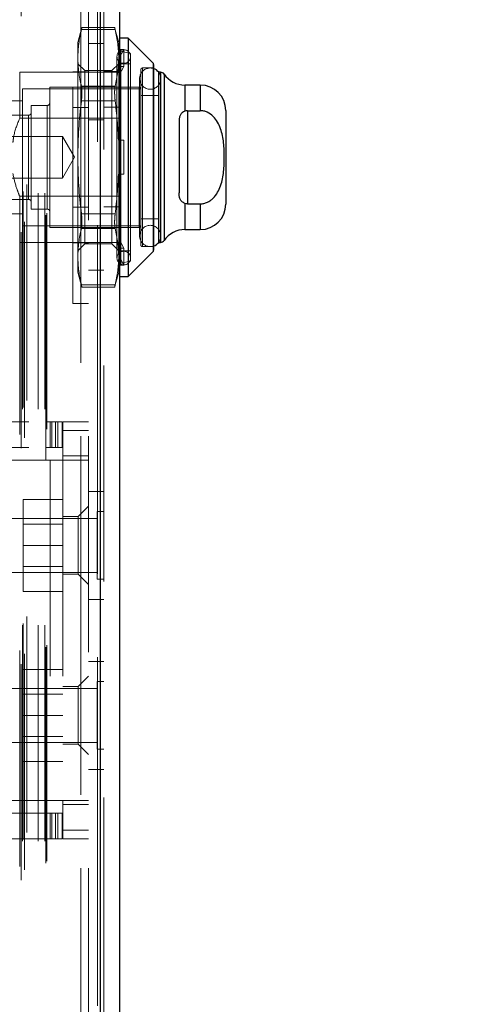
# Model space of a CAD drawing. Header units: inches. Extents: x 0.2 to 10.8, y 0.2 to 8.2.
# Tile 33 of 84: x 1.984 to 2.194, y 4.578 to 5.033. Entities that reach past the tile are written whole.
import ezdxf

# ---------------------------------------------------------------- set-up
doc = ezdxf.new("R2010")
doc.units = ezdxf.units.IN
doc.header["$MEASUREMENT"] = 0
doc.linetypes.add('HIDDEN', pattern=[0.07500000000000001, 0.05, -0.025])
doc.layers.add('DIMENSIONS', color=140, linetype='Continuous')
doc.styles.add('SLDTEXTSTYLE0', font='TXT', dxfattribs={"width": 0.7})
doc.dimstyles.new('SLDDIMSTYLE1', dxfattribs={"dimtxt": 0.0849609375, "dimasz": 0.13, "dimexe": 0, "dimexo": 0.0625, "dimgap": 0.021240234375, "dimtad": 0, "dimtih": 1, "dimtoh": 1, "dimlfac": 10, "dimrnd": 1e-09, "dimzin": 12, "dimdsep": 46, "dimtxsty": 'SLDTEXTSTYLE0', "dimsah": 1, "dimcen": 0.09, "dimadec": 0, "dimazin": 3, "dimtfac": 1, "dimtmove": 0, "dimatfit": 0, "dimfxl": 0, "dimfrac": 2, "dimtolj": 1, "dimtzin": 12, "dimarcsym": 0})

# ---------------------------------------------------------------- blocks, each defined once
blk = doc.blocks.new('_D_5')
at = {"layer": 'DIMENSIONS'}
for p, q in [((1.751954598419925, 4.879521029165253), (1.75195459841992, 6.036799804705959)), ((1.944020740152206, 5.368670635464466), (1.944020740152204, 6.036799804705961)), ((1.176083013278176, 5.911799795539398), (1.147552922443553, 5.911799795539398)), ((1.147552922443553, 5.911799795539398), (1.147552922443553, 5.776768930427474)), ((1.428552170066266, 5.911799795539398), (1.457082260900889, 5.911799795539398)), ((1.457082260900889, 5.911799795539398), (1.457082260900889, 5.776768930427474)), ((1.751954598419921, 5.911799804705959), (1.543675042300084, 5.911799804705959)), ((1.944020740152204, 5.91179980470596), (2.194020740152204, 5.911799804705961)), ((1.147552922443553, 5.776768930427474), (1.176083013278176, 5.776768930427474)), ((1.457082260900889, 5.776768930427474), (1.428552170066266, 5.776768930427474))]:
    blk.add_line(p, q, dxfattribs=at)
for points in [[(1.751954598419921, 5.911799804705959), (1.621954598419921, 5.931799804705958), (1.621954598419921, 5.891799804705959)], [(1.944020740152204, 5.91179980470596), (2.074020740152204, 5.891799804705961), (2.074020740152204, 5.93179980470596)]]:
    blk.add_solid(points, dxfattribs=at)
at = {"layer": 'DIMENSIONS', "char_height": 0.08333333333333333, "attachment_point": 1, "style": 'SLDTEXTSTYLE0'}
for s, insert in [('1.92', (1.176083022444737, 6.038242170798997)), ('48.8', (1.176083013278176, 5.884191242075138))]:
    blk.add_mtext(s, dxfattribs=dict(at, insert=insert))

msp = doc.modelspace()

# ---------------------------------------------------------------- linework, layer by layer
at = {"color": 7, "linetype": 'HIDDEN', "lineweight": 18}
for p, q in [((1.984629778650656, 3.035053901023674), (1.984629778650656, 5.280267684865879)), ((1.983928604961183, 3.04141679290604), (1.983928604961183, 5.273904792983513)), ((1.986046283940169, 3.039893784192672), (1.986046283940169, 5.275431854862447)), ((2.019959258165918, 5.276924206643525), (2.019959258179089, 3.038397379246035)), ((2.019959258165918, 3.038397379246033), (2.019959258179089, 5.276924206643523)), ((2.02120952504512, 3.038397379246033), (2.021209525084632, 5.276924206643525)), ((1.995948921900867, 3.042979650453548), (1.995948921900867, 5.272341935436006)), ((1.996468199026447, 3.043856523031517), (1.996468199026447, 5.271465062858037)), ((2.022934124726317, 5.27339003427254), (2.022934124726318, 3.041931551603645)), ((1.985187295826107, 3.053117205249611), (1.985187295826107, 5.262204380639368)), ((1.985441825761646, 3.053914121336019), (1.985441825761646, 5.261410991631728)), ((1.992429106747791, 3.053117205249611), (1.992429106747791, 5.262204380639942)), ((1.995468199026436, 3.053117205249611), (1.995468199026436, 5.262204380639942)), ((1.99546819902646, 3.053117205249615), (1.99546819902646, 5.262204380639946)), ((1.987259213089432, 3.057156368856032), (1.987259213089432, 5.2581652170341)), ((2.012134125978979, 3.140710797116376), (2.012134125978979, 5.174610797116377)), ((2.012134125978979, 3.140710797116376), (2.012134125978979, 5.174610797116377)), ((2.012134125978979, 5.174610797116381), (2.012134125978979, 3.140710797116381)), ((2.012134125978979, 5.174610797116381), (2.012134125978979, 3.140710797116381)), ((2.015734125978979, 3.140710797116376), (2.015734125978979, 5.174610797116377)), ((2.00853412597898, 4.902047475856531), (2.008534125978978, 5.03744747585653)), ((2.012719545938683, 5.02990124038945), (2.010842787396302, 5.022897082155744)), ((2.028111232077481, 5.028846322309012), (2.012471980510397, 5.028846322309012)), ((2.028111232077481, 5.028846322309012), (2.012471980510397, 5.028846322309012)), ((2.027887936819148, 5.02990124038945), (2.01269527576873, 5.02990124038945)), ((2.029740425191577, 5.022897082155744), (2.027863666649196, 5.02990124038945)), ((2.010842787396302, 5.022897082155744), (2.010842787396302, 5.01577638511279)), ((2.029740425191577, 5.022897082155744), (2.029740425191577, 5.01577638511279)), ((2.022934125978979, 5.022460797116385), (2.015734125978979, 5.022460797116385)), ((2.029584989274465, 5.019713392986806), (2.029740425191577, 5.019205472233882)), ((2.032102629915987, 5.019713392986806), (2.029584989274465, 5.019713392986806)), ((2.029740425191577, 5.015281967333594), (2.032102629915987, 5.019713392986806)), ((2.035252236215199, 5.017778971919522), (2.030744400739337, 5.018819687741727)), ((2.030744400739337, 4.920675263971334), (2.030744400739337, 5.018642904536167)), ((2.032102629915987, 5.011839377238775), (2.032102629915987, 5.019713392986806)), ((2.010842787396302, 5.01577638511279), (2.010842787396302, 4.96974747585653)), ((2.028953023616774, 5.016401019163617), (2.028953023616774, 4.923093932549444)), ((2.029740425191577, 5.01577638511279), (2.029740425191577, 4.977621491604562)), ((2.035252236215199, 5.017778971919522), (2.035252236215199, 4.921715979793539)), ((2.008534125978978, 5.009297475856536), (2.015734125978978, 5.009297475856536)), ((2.014039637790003, 5.009857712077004), (2.010842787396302, 5.013054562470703)), ((2.014039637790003, 5.009857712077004), (2.014039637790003, 4.929637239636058)), ((2.026543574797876, 5.009857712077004), (2.014039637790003, 5.009857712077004)), ((2.022934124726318, 5.009477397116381), (2.030134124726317, 5.009477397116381)), ((2.029740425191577, 5.013054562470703), (2.026543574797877, 5.009857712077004)), ((2.026543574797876, 5.009857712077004), (2.026543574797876, 4.929637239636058)), ((2.032102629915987, 5.011839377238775), (2.029584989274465, 5.011839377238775)), ((2.029584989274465, 5.011839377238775), (2.029740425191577, 5.01133145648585)), ((2.029740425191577, 5.007407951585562), (2.032102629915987, 5.011839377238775)), ((2.035252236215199, 5.013054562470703), (2.030134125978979, 5.013054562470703)), ((2.039976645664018, 5.010298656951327), (2.039976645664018, 4.929196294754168)), ((2.040764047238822, 4.928408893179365), (2.040764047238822, 5.011086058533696)), ((2.045882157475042, 5.011086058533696), (2.040764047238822, 5.011086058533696)), ((2.045651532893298, 4.926209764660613), (2.045651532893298, 5.013285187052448)), ((1.983874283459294, 5.009117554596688), (1.983874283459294, 4.987789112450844)), ((1.983874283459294, 5.009117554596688), (2.030134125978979, 5.009117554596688)), ((2.039421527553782, 5.006164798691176), (2.039421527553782, 4.933330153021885)), ((2.048279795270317, 5.009117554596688), (2.048244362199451, 5.009117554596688)), ((2.049133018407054, 4.930377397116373), (2.049133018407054, 5.009117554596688)), ((2.049264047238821, 4.933330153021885), (2.049264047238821, 5.006164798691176)), ((2.050748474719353, 4.931221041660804), (2.050748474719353, 5.008273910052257)), ((1.985252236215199, 5.001440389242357), (1.985252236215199, 4.938054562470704)), ((2.039976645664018, 5.001440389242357), (1.985252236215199, 5.001440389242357)), ((1.99785066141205, 5.00222779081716), (1.99785066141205, 4.9372671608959)), ((2.039189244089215, 5.00222779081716), (1.99785066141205, 5.00222779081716)), ((2.028111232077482, 5.002706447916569), (2.012471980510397, 5.002706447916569)), ((2.028111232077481, 5.002706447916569), (2.012471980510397, 5.002706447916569)), ((2.039189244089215, 4.9372671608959), (2.039189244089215, 5.00222779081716)), ((2.060441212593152, 4.991091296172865), (2.060441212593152, 5.003212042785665)), ((2.067535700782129, 4.99131135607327), (2.067535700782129, 5.003212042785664)), ((1.985252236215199, 4.995928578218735), (1.977378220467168, 4.995928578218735)), ((2.028111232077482, 4.995887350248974), (2.012471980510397, 4.995887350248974)), ((2.028111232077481, 4.995887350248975), (2.012471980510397, 4.995887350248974)), ((2.048244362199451, 4.998290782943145), (2.039976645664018, 4.998290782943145)), ((1.989189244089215, 4.993763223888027), (1.989189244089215, 4.945731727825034)), ((1.996669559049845, 4.993763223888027), (1.989189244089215, 4.993763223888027)), ((1.996669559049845, 4.945731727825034), (1.996669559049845, 4.993763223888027)), ((2.008534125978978, 4.992847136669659), (2.015734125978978, 4.992847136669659)), ((2.022934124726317, 4.993027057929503), (2.030134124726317, 4.993027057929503)), ((2.061630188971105, 4.99131135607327), (2.061630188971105, 4.948183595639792)), ((1.98800814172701, 4.989235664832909), (1.959267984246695, 4.989235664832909)), ((1.983874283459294, 4.987789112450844), (2.030134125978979, 4.987789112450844)), ((1.98800814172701, 4.950259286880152), (1.98800814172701, 4.989054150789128)), ((2.015734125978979, 4.987110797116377), (2.022934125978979, 4.987110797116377)), ((2.003752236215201, 4.979426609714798), (1.946832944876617, 4.979426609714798)), ((2.003752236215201, 4.979426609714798), (2.003752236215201, 4.960068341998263)), ((2.009340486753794, 4.96974747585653), (2.003752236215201, 4.979426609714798)), ((2.029584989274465, 4.977621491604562), (2.032102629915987, 4.977621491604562)), ((2.029740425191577, 4.961873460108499), (2.029740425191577, 4.977621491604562)), ((2.032102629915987, 4.961873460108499), (2.032102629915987, 4.977621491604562)), ((2.003752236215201, 4.960068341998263), (2.009340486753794, 4.96974747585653)), ((2.010842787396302, 4.96974747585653), (2.010842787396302, 4.923718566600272)), ((1.946832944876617, 4.960068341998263), (2.003752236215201, 4.960068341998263)), ((2.029584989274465, 4.961873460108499), (2.032102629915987, 4.961873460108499)), ((2.029740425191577, 4.961873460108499), (2.029740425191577, 4.923718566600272)), ((1.959267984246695, 4.950259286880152), (1.98800814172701, 4.950259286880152)), ((1.983874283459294, 4.951705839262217), (1.983874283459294, 4.930377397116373)), ((1.983874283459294, 4.951705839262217), (2.030134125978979, 4.951705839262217)), ((1.989189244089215, 4.945731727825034), (1.996669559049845, 4.945731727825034)), ((2.008534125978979, 4.946647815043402), (2.015734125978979, 4.946647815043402)), ((2.022934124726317, 4.946827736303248), (2.030134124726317, 4.946827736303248)), ((2.060441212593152, 4.936282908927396), (2.060441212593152, 4.948403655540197)), ((2.067535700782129, 4.936282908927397), (2.067535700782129, 4.948183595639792)), ((1.977378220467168, 4.943566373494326), (1.985252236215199, 4.943566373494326)), ((2.028111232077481, 4.943607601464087), (2.012471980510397, 4.943607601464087)), ((2.028111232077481, 4.943607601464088), (2.012471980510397, 4.943607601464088)), ((2.039976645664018, 4.941204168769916), (2.048244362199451, 4.941204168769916)), ((1.985252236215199, 4.938054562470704), (2.039976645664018, 4.938054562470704)), ((1.99785066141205, 4.9372671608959), (2.039189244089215, 4.9372671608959)), ((2.028111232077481, 4.936788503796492), (2.012471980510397, 4.936788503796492)), ((2.028111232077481, 4.936788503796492), (2.012471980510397, 4.936788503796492)), ((2.032102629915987, 4.927655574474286), (2.029740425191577, 4.932087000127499)), ((1.983874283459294, 4.930377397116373), (2.022934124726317, 4.930377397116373)), ((2.008534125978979, 4.930197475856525), (2.015734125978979, 4.930197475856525)), ((2.010842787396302, 4.926440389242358), (2.014039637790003, 4.929637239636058)), ((2.014039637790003, 4.929637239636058), (2.026543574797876, 4.929637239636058)), ((2.022934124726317, 4.930377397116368), (2.030134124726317, 4.930377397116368)), ((2.026543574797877, 4.929637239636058), (2.029740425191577, 4.926440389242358)), ((2.029584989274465, 4.927655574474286), (2.029740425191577, 4.928163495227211)), ((2.029584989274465, 4.927655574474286), (2.032102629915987, 4.927655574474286)), ((2.032102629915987, 4.927655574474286), (2.032102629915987, 4.919781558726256)), ((2.040764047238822, 4.928408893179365), (2.045882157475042, 4.928408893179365)), ((2.048244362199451, 4.930377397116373), (2.048279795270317, 4.930377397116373)), ((2.010842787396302, 4.923718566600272), (2.010842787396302, 4.916597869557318)), ((2.032102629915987, 4.919781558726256), (2.029740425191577, 4.924212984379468)), ((2.029740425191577, 4.923718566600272), (2.029740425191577, 4.916597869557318)), ((2.030134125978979, 4.926440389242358), (2.035252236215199, 4.926440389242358)), ((2.029584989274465, 4.919781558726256), (2.029740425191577, 4.920289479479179)), ((2.029584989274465, 4.919781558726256), (2.032102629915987, 4.919781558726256)), ((2.030744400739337, 4.920675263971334), (2.035252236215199, 4.921715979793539)), ((2.010842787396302, 4.916597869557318), (2.012719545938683, 4.909593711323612)), ((2.015734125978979, 4.917460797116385), (2.022934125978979, 4.917460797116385)), ((2.027863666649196, 4.909593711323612), (2.029740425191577, 4.916597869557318)), ((2.028111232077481, 4.910648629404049), (2.012471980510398, 4.910648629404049)), ((2.028111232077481, 4.910648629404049), (2.012471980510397, 4.910648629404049)), ((2.01269527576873, 4.909593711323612), (2.027887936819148, 4.909593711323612)), ((2.00853412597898, 4.902047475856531), (2.015734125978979, 4.902047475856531)), ((1.888175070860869, 4.847237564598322), (1.9960490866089, 4.847237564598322)), ((1.9960490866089, 4.829521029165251), (1.9960490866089, 4.847237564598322)), ((1.9960490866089, 4.847237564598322), (1.998017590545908, 4.847237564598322)), ((1.998017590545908, 4.847237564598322), (1.998017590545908, 4.835426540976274)), ((1.998017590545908, 4.847237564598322), (2.001560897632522, 4.847237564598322)), ((1.998751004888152, 4.835426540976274), (1.998751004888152, 4.847237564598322)), ((2.000536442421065, 4.835426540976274), (2.000536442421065, 4.847237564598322)), ((2.001560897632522, 4.835426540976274), (2.001560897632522, 4.847237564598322)), ((2.001560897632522, 4.847237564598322), (2.00352940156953, 4.847237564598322)), ((2.001560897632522, 4.835426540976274), (2.001560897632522, 4.847237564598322)), ((2.00352940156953, 4.835426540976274), (2.00352940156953, 4.847237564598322)), ((2.015734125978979, 4.847237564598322), (2.003923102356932, 4.847237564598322)), ((2.003923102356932, 4.843300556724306), (2.003923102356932, 4.847237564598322)), ((2.015734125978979, 4.843300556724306), (2.003923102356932, 4.843300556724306)), ((2.003923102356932, 4.843300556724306), (2.003923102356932, 4.831489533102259)), ((2.015734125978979, 4.843300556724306), (2.003923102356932, 4.843300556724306)), ((1.888175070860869, 4.835426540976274), (1.9960490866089, 4.835426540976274)), ((1.998017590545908, 4.835426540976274), (1.9960490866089, 4.835426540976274)), ((2.001560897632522, 4.835426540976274), (1.998017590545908, 4.835426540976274)), ((2.00352940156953, 4.835426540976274), (2.001560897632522, 4.835426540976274)), ((2.003923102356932, 4.831489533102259), (2.015734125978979, 4.831489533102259)), ((2.003923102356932, 4.829521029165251), (2.003923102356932, 4.831489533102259)), ((1.903923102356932, 4.829521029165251), (1.9960490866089, 4.829521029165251)), ((1.903923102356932, 4.829521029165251), (1.9960490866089, 4.829521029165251)), ((1.998017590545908, 4.829521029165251), (1.9960490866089, 4.829521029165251)), ((1.998017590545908, 4.829521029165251), (1.998017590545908, 4.672040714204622)), ((2.015734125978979, 4.829521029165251), (1.998017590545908, 4.829521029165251)), ((1.998017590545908, 4.829521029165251), (1.998017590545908, 4.672040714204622)), ((2.003923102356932, 4.829521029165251), (2.003923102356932, 4.672040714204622)), ((2.022934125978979, 4.815110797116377), (2.015734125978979, 4.815110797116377)), ((2.003923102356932, 4.811410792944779), (1.985423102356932, 4.811410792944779)), ((1.985423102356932, 4.811410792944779), (1.985423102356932, 4.790110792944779)), ((2.015734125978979, 4.80826118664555), (2.01100971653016, 4.803536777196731)), ((2.019809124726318, 4.805735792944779), (2.019809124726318, 4.790110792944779)), ((2.022934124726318, 4.805735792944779), (2.019809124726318, 4.805735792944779)), ((2.019809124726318, 4.802610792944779), (1.972934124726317, 4.802610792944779)), ((2.003923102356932, 4.799905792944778), (1.985423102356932, 4.799905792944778)), ((2.01100971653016, 4.803536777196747), (2.003923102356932, 4.803536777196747)), ((2.01100971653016, 4.790150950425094), (2.01100971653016, 4.803536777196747)), ((2.003923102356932, 4.790110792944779), (1.985423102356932, 4.790110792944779)), ((1.985423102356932, 4.790110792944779), (1.985423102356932, 4.768810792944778)), ((2.01100971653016, 4.77676512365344), (2.01100971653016, 4.790150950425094)), ((2.019809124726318, 4.790110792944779), (2.019809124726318, 4.774485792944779)), ((1.972934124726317, 4.777610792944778), (2.019809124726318, 4.777610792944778)), ((1.985423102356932, 4.780315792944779), (2.003923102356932, 4.780315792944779)), ((2.003923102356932, 4.77676512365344), (2.01100971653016, 4.77676512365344)), ((2.01100971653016, 4.776765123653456), (2.015734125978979, 4.772040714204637)), ((2.019809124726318, 4.774485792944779), (2.022934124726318, 4.774485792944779)), ((2.003923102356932, 4.768810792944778), (1.985423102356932, 4.768810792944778)), ((2.015734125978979, 4.765110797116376), (2.022934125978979, 4.765110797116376)), ((2.022934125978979, 4.736410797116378), (2.015734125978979, 4.736410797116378)), ((2.003923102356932, 4.732710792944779), (1.985423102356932, 4.732710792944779)), ((1.985423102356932, 4.732710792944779), (1.985423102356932, 4.711410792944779)), ((2.015734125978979, 4.729521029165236), (2.01100971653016, 4.724796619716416)), ((2.019809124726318, 4.727035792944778), (2.019809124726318, 4.711410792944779)), ((2.022934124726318, 4.727035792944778), (2.019809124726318, 4.727035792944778)), ((2.019809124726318, 4.723910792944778), (1.972934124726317, 4.723910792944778)), ((2.01100971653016, 4.724796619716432), (2.003923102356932, 4.724796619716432)), ((2.01100971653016, 4.698024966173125), (2.01100971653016, 4.724796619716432)), ((2.003923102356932, 4.721205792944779), (1.985423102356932, 4.721205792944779)), ((2.003923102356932, 4.711410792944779), (1.985423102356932, 4.711410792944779)), ((1.985423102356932, 4.711410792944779), (1.985423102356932, 4.690110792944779)), ((2.019809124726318, 4.711410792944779), (2.019809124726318, 4.695785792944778)), ((1.985423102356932, 4.701615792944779), (2.003923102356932, 4.701615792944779)), ((1.972934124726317, 4.698910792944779), (2.019809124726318, 4.698910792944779)), ((2.003923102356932, 4.698024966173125), (2.01100971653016, 4.698024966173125)), ((2.01100971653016, 4.698024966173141), (2.015734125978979, 4.693300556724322)), ((2.019809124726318, 4.695785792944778), (2.022934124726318, 4.695785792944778)), ((2.003923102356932, 4.690110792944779), (1.985423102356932, 4.690110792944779)), ((2.015734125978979, 4.686410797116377), (2.022934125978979, 4.686410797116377)), ((1.9960490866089, 4.672040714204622), (1.903923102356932, 4.672040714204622)), ((1.9960490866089, 4.672040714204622), (1.903923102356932, 4.672040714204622)), ((1.998017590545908, 4.672040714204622), (1.9960490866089, 4.672040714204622)), ((1.9960490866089, 4.65432417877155), (1.9960490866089, 4.672040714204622)), ((2.015734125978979, 4.672040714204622), (1.998017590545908, 4.672040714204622)), ((2.003923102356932, 4.670072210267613), (2.003923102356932, 4.672040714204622)), ((2.015734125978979, 4.670072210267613), (2.003923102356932, 4.670072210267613)), ((2.003923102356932, 4.670072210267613), (2.003923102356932, 4.658261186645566)), ((1.9960490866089, 4.666135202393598), (1.888175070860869, 4.666135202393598)), ((1.9960490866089, 4.666135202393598), (1.998017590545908, 4.666135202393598)), ((1.998017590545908, 4.666135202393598), (1.998017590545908, 4.65432417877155)), ((1.998017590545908, 4.666135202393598), (2.001560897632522, 4.666135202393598)), ((1.998751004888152, 4.65432417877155), (1.998751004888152, 4.666135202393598)), ((2.000536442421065, 4.65432417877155), (2.000536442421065, 4.666135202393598)), ((2.001560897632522, 4.65432417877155), (2.001560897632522, 4.666135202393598)), ((2.001560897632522, 4.666135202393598), (2.00352940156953, 4.666135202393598)), ((2.001560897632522, 4.65432417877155), (2.001560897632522, 4.666135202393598)), ((2.00352940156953, 4.65432417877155), (2.00352940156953, 4.666135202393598)), ((2.015734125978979, 4.658261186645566), (2.003923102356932, 4.658261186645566)), ((2.003923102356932, 4.65432417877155), (2.003923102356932, 4.658261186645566)), ((2.015734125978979, 4.658261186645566), (2.003923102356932, 4.658261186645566)), ((1.9960490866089, 4.65432417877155), (1.888175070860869, 4.65432417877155)), ((1.998017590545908, 4.65432417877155), (1.9960490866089, 4.65432417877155)), ((2.001560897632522, 4.65432417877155), (1.998017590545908, 4.65432417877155)), ((2.00352940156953, 4.65432417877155), (2.001560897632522, 4.65432417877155)), ((2.015734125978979, 4.65432417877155), (2.003923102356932, 4.65432417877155))]:
    msp.add_line(p, q, dxfattribs=at)
at = {"color": 7, "linetype": 'Continuous', "lineweight": 25}
for p, q in [((2.02120952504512, 5.276924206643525), (2.021209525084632, 3.038397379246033)), ((2.030134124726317, 5.273390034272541), (2.030134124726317, 3.041931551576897)), ((2.034071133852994, 5.024865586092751), (2.030134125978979, 5.024865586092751)), ((2.045651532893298, 5.013285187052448), (2.034071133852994, 5.024865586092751)), ((2.034071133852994, 5.024865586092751), (2.034071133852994, 4.91462936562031)), ((2.045651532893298, 5.013285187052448), (2.045651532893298, 4.926209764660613)), ((2.045882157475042, 5.012728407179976), (2.045882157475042, 4.926766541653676)), ((2.048244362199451, 5.009117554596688), (2.048244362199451, 4.930377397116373)), ((2.049133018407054, 5.009117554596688), (2.048279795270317, 5.009117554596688)), ((2.049133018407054, 5.009117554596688), (2.049133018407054, 4.930377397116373)), ((2.050748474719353, 5.008273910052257), (2.050748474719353, 4.931221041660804)), ((2.067535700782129, 5.003212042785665), (2.060441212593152, 5.003212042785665)), ((2.060441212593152, 5.003212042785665), (2.060441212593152, 4.991091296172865)), ((2.067535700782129, 5.003212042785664), (2.067535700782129, 4.99131135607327)), ((2.061630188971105, 4.99131135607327), (2.061630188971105, 4.948183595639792)), ((2.061630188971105, 4.99131135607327), (2.067535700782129, 4.99131135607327)), ((2.079346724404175, 4.991401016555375), (2.079346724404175, 4.948093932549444)), ((2.057693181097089, 4.986173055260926), (2.057693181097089, 4.953321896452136)), ((2.060441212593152, 4.948403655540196), (2.060441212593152, 4.936282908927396)), ((2.061630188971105, 4.948183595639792), (2.067535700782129, 4.948183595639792)), ((2.067535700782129, 4.948183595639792), (2.067535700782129, 4.936282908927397)), ((2.060441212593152, 4.936282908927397), (2.067535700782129, 4.936282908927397)), ((2.048279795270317, 4.930377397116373), (2.049133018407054, 4.930377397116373)), ((2.034071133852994, 4.91462936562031), (2.045651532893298, 4.926209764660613)), ((2.030134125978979, 4.91462936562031), (2.034071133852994, 4.91462936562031))]:
    msp.add_line(p, q, dxfattribs=at)
at = {"color": 7, "linetype": 'HIDDEN', "lineweight": 18, "flags": 128}
for points in [[(2.049264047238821, 5.006164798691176), (2.048889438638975, 5.008048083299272), (2.048279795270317, 5.009117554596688)], [(2.048279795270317, 4.930377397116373), (2.048889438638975, 4.931446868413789), (2.049264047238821, 4.933330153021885)]]:
    msp.add_lwpolyline(points, dxfattribs=at)
at = {"color": 7, "linetype": 'HIDDEN', "lineweight": 18}
for centre, radius, start, end in [((2.032102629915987, 5.016401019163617), 0.003149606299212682, 0, 180), ((2.030921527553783, 5.019586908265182), 0.000787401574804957, 180.0000000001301, 256.9999999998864), ((2.032102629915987, 5.016401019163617), 0.003149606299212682, 180, 0), ((2.044342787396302, 5.006164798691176), 0.004921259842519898, 71.77194722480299, 180), ((2.040764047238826, 5.010298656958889), 0.0007874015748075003, 90.00000000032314, 179.9999999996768), ((2.044342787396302, 5.006164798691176), 0.004921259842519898, 180, 0), ((2.039189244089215, 5.001440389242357), 0.0007874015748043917, 0, 90), ((1.996669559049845, 4.994944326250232), 0.001181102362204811, 270.0000000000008, 0), ((1.98800814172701, 4.990416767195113), 0.001181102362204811, 270.0000000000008, 0), ((1.98800814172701, 4.949078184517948), 0.001181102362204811, 0, 90), ((1.996669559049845, 4.94455062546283), 0.001181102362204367, 359.9999999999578, 90), ((2.039189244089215, 4.938054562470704), 0.0007874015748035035, 270.0000000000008, 0), ((2.044342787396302, 4.933330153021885), 0.004921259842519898, 0, 180), ((2.044342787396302, 4.933330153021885), 0.004921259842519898, 180, 288.2280527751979), ((2.040764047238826, 4.929196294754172), 0.0007874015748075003, 180.000000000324, 269.9999999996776), ((2.032102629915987, 4.923093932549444), 0.003149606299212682, 0, 180), ((2.032102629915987, 4.923093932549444), 0.003149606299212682, 180, 0), ((2.030921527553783, 4.91990804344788), 0.0007874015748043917, 103.000000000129, 180)]:
    msp.add_arc(centre, radius, start, end, dxfattribs=at)
at = {"color": 7, "linetype": 'Continuous', "lineweight": 25}
for centre, radius, start, end in [((2.04509475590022, 5.012728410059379), 0.0007874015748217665, 4.52402097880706e-10, 44.9999999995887), ((2.044342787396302, 5.006164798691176), 0.004921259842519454, 36.86989764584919, 71.77194722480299), ((2.049133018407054, 5.007149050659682), 0.001968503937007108, 34.84990457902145, 90.00000000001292), ((2.060441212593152, 5.015023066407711), 0.01181102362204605, 214.8499045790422, 270.0000000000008), ((2.067535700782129, 4.991401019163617), 0.01181102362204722, 0, 90), ((2.067535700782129, 4.948093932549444), 0.01181102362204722, 270.0000000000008, 0), ((2.060441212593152, 4.92447188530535), 0.01181102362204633, 90, 145.1500954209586), ((2.044342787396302, 4.933330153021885), 0.004921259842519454, 288.2280527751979, 323.1301023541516), ((2.049133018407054, 4.932345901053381), 0.001968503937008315, 269.9999999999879, 325.1500954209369), ((2.04509475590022, 4.926766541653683), 0.0007874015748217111, 315.0000000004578, 359.9999999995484)]:
    msp.add_arc(centre, radius, start, end, dxfattribs=at)
at = {"color": 7, "linetype": 'HIDDEN', "lineweight": 18}
for points in [[(2.012471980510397, 5.028846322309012), (2.0114451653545, 5.024504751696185), (2.010842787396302, 5.020149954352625), (2.010842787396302, 5.01577638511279)], [(2.029740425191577, 5.01577638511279), (2.029740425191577, 5.020149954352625), (2.029138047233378, 5.024504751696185), (2.028111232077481, 5.028846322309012)], [(2.010842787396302, 5.01577638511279), (2.010842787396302, 5.011402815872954), (2.0114451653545, 5.007048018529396), (2.012471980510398, 5.002706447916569)], [(2.028111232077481, 5.002706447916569), (2.029138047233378, 5.007048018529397), (2.029740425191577, 5.011402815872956), (2.029740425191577, 5.01577638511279)], [(2.012471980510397, 4.995887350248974), (2.0114451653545, 4.987204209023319), (2.010842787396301, 4.978494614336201), (2.010842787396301, 4.96974747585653)], [(2.029584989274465, 4.977621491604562), (2.029345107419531, 4.983730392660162), (2.028829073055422, 4.989817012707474), (2.028111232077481, 4.995887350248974)], [(2.010842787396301, 4.96974747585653), (2.010842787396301, 4.961000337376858), (2.0114451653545, 4.952290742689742), (2.012471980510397, 4.943607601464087)], [(2.028111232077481, 4.943607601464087), (2.028829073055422, 4.949677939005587), (2.029345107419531, 4.955764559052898), (2.029584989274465, 4.961873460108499)], [(2.010842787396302, 4.923718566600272), (2.010842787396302, 4.928092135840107), (2.0114451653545, 4.932446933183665), (2.012471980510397, 4.936788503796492)], [(2.029740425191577, 4.923718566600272), (2.029740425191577, 4.928092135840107), (2.029138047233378, 4.932446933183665), (2.028111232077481, 4.936788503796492)], [(2.012471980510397, 4.910648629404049), (2.0114451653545, 4.914990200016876), (2.010842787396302, 4.919344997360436), (2.010842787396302, 4.923718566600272)], [(2.028111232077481, 4.910648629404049), (2.029138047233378, 4.914990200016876), (2.029740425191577, 4.919344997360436), (2.029740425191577, 4.923718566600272)]]:
    msp.add_open_spline(points, degree=3, dxfattribs=at)
for points, knots in [([(2.012695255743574, 5.029797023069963), (2.012701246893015, 5.029822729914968), (2.012721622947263, 5.029910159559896), (2.012603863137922, 5.029404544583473), (2.012489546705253, 5.02892067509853), (2.012471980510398, 5.028846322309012)], [0, 0, 0, 0, 0.2606228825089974, 0.8863851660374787, 1, 1, 1, 1]), ([(2.028111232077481, 5.028846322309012), (2.028019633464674, 5.029236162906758), (2.027874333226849, 5.029854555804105), (2.027884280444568, 5.029812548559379), (2.027887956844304, 5.029797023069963)], [0, 0, 0, 0, 0.630409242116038, 1, 1, 1, 1]), ([(2.012471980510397, 5.002706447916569), (2.012553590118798, 5.00236138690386), (2.01261479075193, 5.00194564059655), (2.0126982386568, 5.000974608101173), (2.012719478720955, 5.00042060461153), (2.012719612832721, 4.999233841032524), (2.012698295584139, 4.998584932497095), (2.012615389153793, 4.997262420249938), (2.01255359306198, 4.996577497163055), (2.012471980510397, 4.995887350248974)], [0, 0, 0, 0, 0.25, 0.25, 0.5, 0.5, 0.75, 0.75, 1, 1, 1, 1]), ([(2.028111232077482, 4.995887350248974), (2.02802962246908, 4.996577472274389), (2.027968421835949, 4.997254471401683), (2.027884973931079, 4.998582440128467), (2.027863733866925, 4.999227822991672), (2.027863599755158, 5.00041516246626), (2.02788491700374, 5.000972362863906), (2.027967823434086, 5.001940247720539), (2.0280296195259, 5.002361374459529), (2.028111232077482, 5.002706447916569)], [0, 0, 0, 0, 0.25, 0.25, 0.5, 0.5, 0.75, 0.75, 1, 1, 1, 1]), ([(1.983874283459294, 4.987789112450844), (1.982798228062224, 4.985150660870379), (1.981309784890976, 4.981501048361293), (1.980856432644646, 4.977607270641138), (1.980730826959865, 4.976528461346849)], [0, 0, 0, 0, 0.7229401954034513, 1, 1, 1, 1]), ([(1.980730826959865, 4.962201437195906), (1.981255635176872, 4.959814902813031), (1.982043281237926, 4.956233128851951), (1.983416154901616, 4.952838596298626), (1.983874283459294, 4.951705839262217)], [0, 0, 0, 0, 0.6662995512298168, 1, 1, 1, 1]), ([(2.012471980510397, 4.943607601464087), (2.012553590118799, 4.942917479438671), (2.012614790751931, 4.942240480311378), (2.0126982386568, 4.940912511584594), (2.012719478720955, 4.94026712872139), (2.012719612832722, 4.939079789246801), (2.01269829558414, 4.938522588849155), (2.012615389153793, 4.937554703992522), (2.01255359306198, 4.937133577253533), (2.012471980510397, 4.936788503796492)], [0, 0, 0, 0, 0.25, 0.25, 0.5, 0.5, 0.75, 0.75, 1, 1, 1, 1]), ([(2.028111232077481, 4.936788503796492), (2.02802962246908, 4.937133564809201), (2.027968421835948, 4.937549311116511), (2.027884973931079, 4.938520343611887), (2.027863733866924, 4.939074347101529), (2.027863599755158, 4.940261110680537), (2.027884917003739, 4.940910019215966), (2.027967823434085, 4.942232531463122), (2.028029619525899, 4.942917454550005), (2.028111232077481, 4.943607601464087)], [0, 0, 0, 0, 0.25, 0.25, 0.5, 0.5, 0.75, 0.75, 1, 1, 1, 1]), ([(2.012471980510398, 4.910648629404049), (2.012563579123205, 4.910258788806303), (2.012708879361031, 4.909640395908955), (2.01269893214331, 4.909682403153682), (2.012695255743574, 4.909697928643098)], [0, 0, 0, 0, 0.6304092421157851, 1, 1, 1, 1]), ([(2.027887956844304, 4.909697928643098), (2.027881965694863, 4.909672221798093), (2.027861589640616, 4.909584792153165), (2.027979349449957, 4.910090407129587), (2.028093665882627, 4.910574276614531), (2.028111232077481, 4.910648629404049)], [0, 0, 0, 0, 0.2606228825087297, 0.886385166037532, 1, 1, 1, 1])]:
    msp.add_open_spline(points, degree=3, knots=knots, dxfattribs=at)
at = {"color": 7, "linetype": 'Continuous', "lineweight": 25}
for points, knots in [([(2.060441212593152, 4.991091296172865), (2.059901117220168, 4.99088468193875), (2.059439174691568, 4.99060535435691), (2.058696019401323, 4.989923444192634), (2.058416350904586, 4.989520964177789), (2.058013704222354, 4.988654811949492), (2.057884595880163, 4.98818457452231), (2.057724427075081, 4.98720324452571), (2.057693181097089, 4.986695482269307), (2.057693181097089, 4.986173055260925)], [0, 0, 0, 0, 0.25, 0.25, 0.5, 0.5, 0.75, 0.75, 1, 1, 1, 1]), ([(2.067535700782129, 4.948183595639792), (2.068105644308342, 4.948183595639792), (2.068663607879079, 4.948247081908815), (2.069757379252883, 4.948491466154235), (2.070299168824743, 4.948675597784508), (2.071326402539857, 4.949145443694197), (2.071811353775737, 4.949429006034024), (2.072730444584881, 4.950082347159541), (2.073164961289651, 4.950453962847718), (2.074357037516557, 4.951644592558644), (2.075027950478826, 4.952558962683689), (2.076150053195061, 4.954513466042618), (2.076595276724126, 4.955538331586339), (2.077325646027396, 4.957653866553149), (2.077610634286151, 4.958751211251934), (2.078055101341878, 4.960943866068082), (2.078216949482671, 4.962044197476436), (2.078582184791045, 4.965353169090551), (2.078672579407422, 4.967569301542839), (2.078669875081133, 4.97201373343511), (2.078575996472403, 4.974252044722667), (2.078074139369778, 4.978687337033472), (2.077660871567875, 4.980903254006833), (2.076558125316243, 4.984046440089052), (2.076105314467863, 4.985073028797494), (2.074977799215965, 4.987008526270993), (2.074310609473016, 4.987907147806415), (2.072709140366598, 4.989485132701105), (2.07181073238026, 4.990132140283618), (2.070274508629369, 4.990828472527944), (2.06973932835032, 4.991008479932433), (2.068655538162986, 4.991248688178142), (2.068101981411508, 4.991311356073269), (2.067535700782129, 4.99131135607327)], [0, 0, 0, 0, 0.03125000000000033, 0.03125000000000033, 0.06250000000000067, 0.06250000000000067, 0.093750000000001, 0.093750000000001, 0.1250000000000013, 0.1250000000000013, 0.187500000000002, 0.187500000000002, 0.2500000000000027, 0.2500000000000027, 0.3125000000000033, 0.3125000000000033, 0.375000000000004, 0.375000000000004, 0.5000000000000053, 0.5000000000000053, 0.6250000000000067, 0.6250000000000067, 0.750000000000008, 0.750000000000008, 0.8125000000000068, 0.8125000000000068, 0.8750000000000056, 0.8750000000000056, 0.9375000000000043, 0.9375000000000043, 0.9687500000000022, 0.9687500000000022, 1, 1, 1, 1]), ([(2.060441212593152, 4.948403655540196), (2.059901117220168, 4.948610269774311), (2.059439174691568, 4.948889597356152), (2.058696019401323, 4.949571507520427), (2.058416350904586, 4.949973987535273), (2.058013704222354, 4.950840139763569), (2.057884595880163, 4.951310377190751), (2.057724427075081, 4.952291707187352), (2.057693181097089, 4.952799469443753), (2.057693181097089, 4.953321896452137)], [0, 0, 0, 0, 0.25, 0.25, 0.5, 0.5, 0.75, 0.75, 1, 1, 1, 1])]:
    msp.add_open_spline(points, degree=3, knots=knots, dxfattribs=at)
for points in [[(2.061630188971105, 4.99131135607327), (2.061215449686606, 4.99131135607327), (2.060812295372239, 4.991233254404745), (2.060441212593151, 4.991091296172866)], [(2.061630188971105, 4.948183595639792), (2.061215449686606, 4.948183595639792), (2.060812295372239, 4.948261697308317), (2.060441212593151, 4.948403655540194)]]:
    msp.add_open_spline(points, degree=3, dxfattribs=at)

# ---------------------------------------------------------------- dimensions: what is measured, and where the dimension line sits
at = {"layer": 'DIMENSIONS'}
dim = msp.add_linear_dim(base=(1.944020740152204, 5.911799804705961), p1=(1.751954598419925, 4.829521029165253), p2=(1.944020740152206, 5.318670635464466), dimstyle='SLDDIMSTYLE1', dxfattribs=at)
dim.commit()
dim.dimension.update_dxf_attribs({"geometry": '_D_5', "text_midpoint": (1.302317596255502, 5.911799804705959), "dimtype": 160})

doc.saveas('drawing.dxf')
